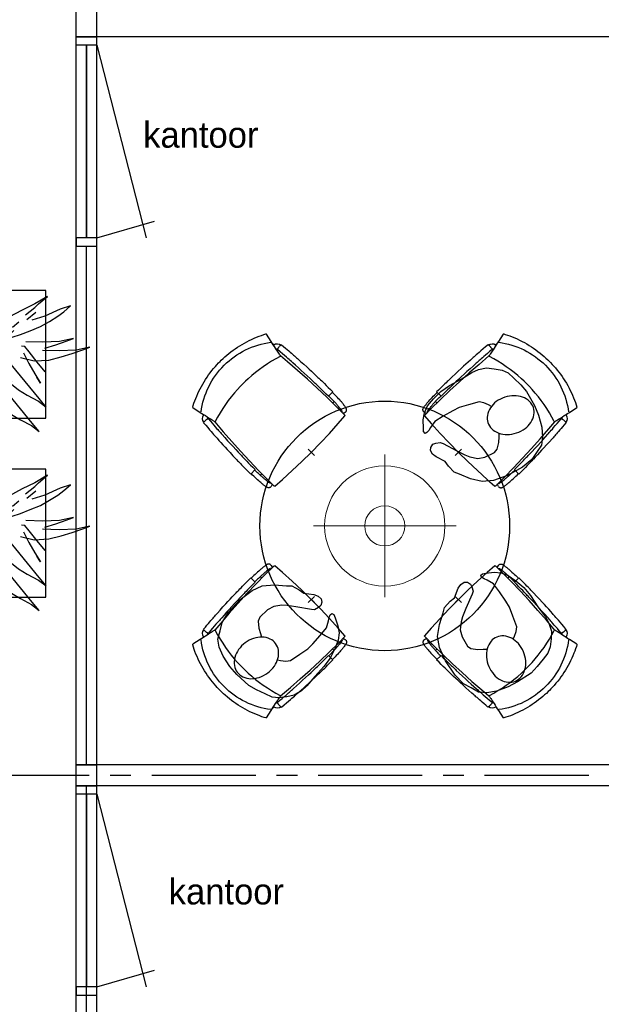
# Model space of a CAD drawing. Header units: millimetres. Extents: x -75976 to 232306, y 42824 to 140527.
# Tile 180 of 199: x 216106 to 218901, y 109479 to 114213. Entities that reach past the tile are written whole.
import ezdxf

# ---------------------------------------------------------------- set-up
doc = ezdxf.new("R2010")
doc.units = ezdxf.units.MM
doc.header["$LTSCALE"] = 400
doc.header["$PDMODE"] = 3
doc.header["$PDSIZE"] = 15
doc.linetypes.add('CENTER', pattern=[2, 1.25, -0.25, 0.25, -0.25])
doc.linetypes.add('HIDDEN', pattern=[0.375, 0.25, -0.125])
for name, color, linetype in [('-ve', 2, 'HIDDEN'), ('co2-1-n-1-0-8_ip0', 7, 'Continuous'), ('inr', 4, 'Continuous'), ('plant', 114, 'Continuous'), ('plat', 5, 'Continuous'), ('stramien', 1, 'CENTER'), ('symbol', 1, 'Continuous'), ('timmerwerk-ge', 150, 'Continuous'), ('verlichting', 2, 'Continuous')]:
    doc.layers.add(name, color=color, linetype=linetype)
doc.styles.add('s100', font='stylu.ttf', dxfattribs={"height": 100})

# ---------------------------------------------------------------- blocks, each defined once
blk = doc.blocks.new('symb-ps03_b2')
blk.add_lwpolyline([(82.2, -333.7), (93.5, -323.3), (109.6, -304.5), (119.8, -284.7), (121.3, -230.8), (122.5, -183.8), (115.8, -150.4), (104.2, -98.4), (90.8, -52.2), (69, -24.8), (57.7, -13.2), (50.2, -0.9), (49.4, 8.5), (59.4, 13), (75.8, 8.9), (114.7, -1.3), (145.3, -16.6), (172.1, -41.1), (196.4, -77.8), (221.1, -122.2), (235.7, -169.2), (249.9, -232.3), (265.9, -290), (270.3, -324.8), (267.4, -365.4), (252.2, -399.3), (234.6, -432.8), (213.5, -457.5), (181.2, -475.4), (141, -499), (102.8, -516.9), (26.9, -533.5), (-23.3, -539.3), (-83.1, -537.5), (-129.9, -527.7), (-165.1, -510.7), (-191.8, -478.7), (-217.7, -447.5), (-240.8, -394), (-258.1, -313.4), (-261.7, -241.7), (-250.8, -189), (-222, -138.3), (-185.2, -93.4), (-169.5, -72.2), (-133.8, -53.9), (-107.1, -45.7), (-74.5, -10), (-56.5, 2.3), (-37.5, 6.7), (-23, 0.8), (-11.7, -12.6), (-10.5, -27.9), (-13.2, -49.2), (-22.6, -61.1), (-75.1, -114.5), (-104.5, -144.9), (-120.7, -165.7), (-138.4, -200.3), (-141.8, -234.1), (-134.6, -284.5), (-123.4, -302.1), (-94.4, -318.8), (-69, -327.2), (-51.7, -333)])
blk.add_lwpolyline([(-74.5, -413.3, 0.078796), (-66.1, -458.3, 0.088041), (-45.7, -493.9, 0.105312), (-14.5, -518.5, 0.121926), (19.1, -525.8, 0.121926), (52.3, -516.6, 0.105312), (82.1, -490.3, 0.088041), (100.3, -453.5, 0.078796), (106.2, -408.2, 0.078796), (97.7, -363.2, 0.088041), (77.4, -327.6, 0.105312), (46.2, -303, 0.121926), (12.5, -295.7, 0.121926), (-20.6, -304.9, 0.105312), (-50.4, -331.2, 0.088041), (-68.6, -368, 0.078796)], format="xyb", close=True)
blk = doc.blocks.new('co2-1-n-1-0-8_b2')
for p, q in [((-251.5, -20.3), (-255.8, -20.3)), ((251.5, -20.3), (255.8, -20.3)), ((-249.1, -132.2), (-279.1, -131.7)), ((-251.6, -131.7), (-251.6, -132.2)), ((251.6, -131.7), (251.6, -132.2)), ((-231.5, -468.8), (-234.2, -468.3)), ((-220.5, -431.4), (-220.7, -431.4)), ((220.7, -431.4), (220.5, -431.4)), ((234.4, -468), (231.4, -468.6)), ((-250, -554.2), (-241.1, -513.2)), ((-239.3, -492.8), (-236.8, -493.3)), ((236.7, -493), (239.1, -492.6)), ((241.1, -513.2), (250, -554.2))]:
    blk.add_line(p, q)
at = {"flags": 128}
for points in [[(-238.5, -9.5), (-189.8, -6), (-126.6, -2.7), (-63.3, -0.7), (0, 0)], [(0, 0), (63.3, -0.7), (126.6, -2.7), (189.8, -6), (238.5, -9.5)], [(-255.8, -20.3), (-257.1, -20.4), (-258.3, -20.7), (-259.5, -21.1), (-260.7, -21.6), (-261.9, -22.1), (-263, -22.8), (-264.1, -23.6), (-265.4, -24.8), (-266.8, -26.5), (-267.8, -28.1), (-268.4, -29.4), (-268.8, -30.4), (-269.5, -32.8), (-270, -34.9), (-270.5, -37.1), (-270.9, -39.4), (-271.3, -41.9), (-271.6, -44.3), (-272, -46.9), (-272.4, -49.7), (-272.7, -52.9), (-273.1, -56.4), (-273.5, -60.3), (-273.8, -64.4), (-274.2, -69.1), (-274.6, -74.7), (-275, -81.4), (-275.4, -89.2), (-275.8, -98.1), (-276, -105.6), (-276.2, -113.7), (-276.3, -122.4), (-276.4, -131.8)], [(-223.6, -431.8), (-228.8, -369.6), (-233.1, -307.4), (-236.5, -244.1), (-239, -180.9), (-240.5, -117.6), (-241, -54.2), (-240.8, -12)], [(240.8, -12), (240.9, -73.4), (240.1, -134.8), (238.4, -198.1), (235.7, -261.3), (232, -324.6), (227.4, -387.7), (223.6, -431.8)], [(255.8, -20.3), (257.1, -20.4), (258.3, -20.7), (259.5, -21.1), (260.7, -21.6), (261.9, -22.1), (263, -22.8), (264.1, -23.6), (265.4, -24.8), (266.8, -26.5), (267.8, -28.1), (268.4, -29.4), (268.8, -30.4), (269.5, -32.8), (270, -34.9), (270.5, -37.1), (270.9, -39.4), (271.3, -41.9), (271.6, -44.3), (272, -46.9), (272.4, -49.7), (272.7, -52.9), (273.1, -56.4), (273.5, -60.3), (273.8, -64.4), (274.2, -69.1), (274.6, -74.7), (275, -81.4), (275.4, -89.2), (275.8, -98.1), (276, -105.6), (276.2, -113.7), (276.3, -122.4), (276.4, -131.8)], [(-250, -468), (-253.3, -468.2), (-255.6, -468.2), (-257.8, -468.2), (-259.7, -468), (-261.4, -467.8), (-262.7, -467.5), (-264.9, -466.6), (-266.3, -450.4), (-267.4, -435.8), (-268.5, -422.4), (-269.3, -410.3), (-270, -401), (-270.6, -392.6), (-271.1, -385.1), (-271.5, -378.5), (-271.8, -372.8), (-272.1, -368), (-272.9, -354.6), (-273.7, -340.4), (-274.5, -325.4), (-275.2, -310.1), (-275.8, -294.9), (-276.6, -274.8), (-277.3, -254.8), (-277.8, -234.9), (-278, -228.3), (-278.2, -221.8), (-278.3, -215.3), (-278.4, -208.9), (-278.5, -202.3), (-278.7, -195.2), (-278.8, -187.2), (-278.9, -178.1), (-279, -168.1), (-279.1, -157), (-279.1, -144.8), (-279.1, -131.7)], [(-240.5, -95.2), (-241.5, -95.2), (-243, -95.2), (-244.8, -95.2), (-246.8, -95.2), (-248.9, -95.3), (-251, -95.3)], [(-250, -468), (-248.5, -467.9), (-246.1, -467.6), (-243.8, -467.2), (-241.7, -466.8), (-239.8, -466.3), (-238.2, -465.8), (-237, -465.2), (-235, -464), (-236.3, -448.9), (-237.4, -435.5), (-238.3, -423.4), (-239.1, -412.6), (-239.8, -403.2), (-240.3, -395.1), (-240.8, -388.6), (-241.2, -382.4), (-241.6, -376), (-242, -369.6), (-242.4, -363.2), (-243.5, -343.6), (-244.5, -323.8), (-245.4, -304), (-246.2, -285.1), (-246.9, -266.1), (-247.5, -247.9), (-247.9, -231.1), (-248, -226.2), (-248.2, -220.5), (-248.3, -213.9), (-248.5, -206.4), (-248.6, -197.9), (-248.8, -188.5), (-248.9, -176.2), (-249, -162.7), (-249.1, -147.9), (-249.1, -132.2)], [(249.1, -132.2), (249.1, -146.9), (249, -160.6), (248.9, -172.9), (248.8, -183.9), (248.7, -193.5), (248.5, -201.8), (248.4, -208.3), (248.3, -214.7), (248.2, -221.1), (248, -227.6), (247.9, -234.1), (247.3, -253.9), (246.6, -273.8), (245.9, -293.6), (245, -312.5), (244.1, -331.4), (243.2, -349.5), (242.2, -366.2), (241.9, -371), (241.5, -376.6), (241.1, -383.1), (240.6, -390.6), (240.1, -398.9), (239.4, -408.1), (238.5, -420.2), (237.5, -433.4), (236.4, -447.9), (235, -464), (237, -465.2), (238.2, -465.8), (239.8, -466.3), (241.7, -466.8), (243.8, -467.2), (246.1, -467.6), (248.5, -467.9), (250, -468)], [(240.7, -95.2), (241.5, -95.2), (243, -95.2), (244.8, -95.2), (246.8, -95.2), (248.9, -95.3), (250.8, -95.3)], [(250, -468), (253.3, -468.2), (255.6, -468.2), (257.8, -468.2), (259.7, -468), (261.4, -467.8), (262.7, -467.5), (263.7, -467.1), (265, -466.1), (266, -453.4), (267, -441.6), (267.8, -430.7), (268.6, -420.8), (269.2, -412), (269.8, -404.1), (270.3, -397.1), (270.7, -390.6), (271.1, -384.3), (271.5, -377.9), (271.9, -371.5), (272.3, -365), (273.4, -345.2), (274.5, -325.3), (275.4, -305.3), (276, -290.1), (276.6, -274.8), (277.1, -259.7), (277.6, -245.3), (277.9, -231.9), (278, -226.9), (278.2, -221.2), (278.3, -214.5), (278.5, -206.9), (278.6, -198.4), (278.7, -188.9), (278.9, -176.5), (279, -162.9), (279.1, -148), (279.1, -131.7), (249.1, -132.2)], [(-241.1, -513.2), (-239, -503.7), (-237.1, -494.8), (-234.9, -484.6), (-232.9, -475.3), (-231.1, -466.9), (-229.4, -459.3), (-228, -452.7), (-226.8, -447), (-225.7, -442.2), (-224.9, -438.4)], [(-224.9, -438.4), (-224.4, -436.2), (-224.1, -434.5), (-223.8, -433.2), (-223.6, -432.5)], [(-223.7, -432.8), (-223.7, -432.8), (-223.6, -432.5)], [(-223.6, -431.7), (-223.6, -431.7), (-223.6, -431.8)], [(0, -465.5), (-18.1, -465.2), (-36.1, -464.6), (-59.3, -463.1), (-82.5, -460.9), (-105.6, -457.9), (-128.5, -454.2), (-151.9, -449.7), (-175, -444.4), (-197.9, -438.3), (-220.5, -431.4)], [(220.5, -431.4), (198.1, -438.3), (175.3, -444.3), (152.1, -449.7), (128.5, -454.2), (105.7, -457.9), (82.8, -460.8), (59.5, -463.1), (36.1, -464.6), (18.1, -465.2), (0, -465.5)], [(223.6, -431.8), (223.6, -431.7), (223.6, -431.7)], [(223.6, -432.5), (223.6, -432.5), (223.7, -432.8)], [(223.6, -432.5), (223.7, -432.8), (224, -434), (224.4, -435.9), (224.9, -438.4)], [(224.9, -438.4), (225.7, -442.2), (226.8, -447), (228, -452.7), (229.4, -459.3), (231.1, -466.8), (232.9, -475.2), (234.9, -484.6), (237.1, -494.8), (239, -503.7), (241.1, -513.2)], [(-248.6, -556.9), (-241.7, -560.6), (-230.9, -566), (-220.5, -570.8), (-209.7, -575.6), (-197.7, -580.6), (-185.6, -585.3), (-173.3, -589.7), (-161, -593.7), (-148.6, -597.5), (-136.1, -601), (-123.5, -604.2), (-110.8, -607), (-98.1, -609.6), (-85.4, -611.8), (-72.6, -613.8), (-59.7, -615.4), (-46.8, -616.7), (-33.9, -617.7), (-22.6, -618.2), (-10.7, -618.6), (0, -618.7)], [(0, -618.7), (7.7, -618.6), (19.8, -618.3), (31.2, -617.8), (42.9, -617), (55.8, -615.8), (68.7, -614.3), (81.5, -612.4), (94.3, -610.3), (107, -607.8), (119.7, -605.1), (132.3, -602), (144.8, -598.6), (157.2, -594.9), (169.5, -590.9), (181.8, -586.7), (194, -582.1), (206, -577.2), (217.9, -572), (228.2, -567.2), (238.9, -562), (248.7, -556.9)]]:
    blk.add_lwpolyline(points, dxfattribs=at)
for centre, radius, start, end in [((-251.5, -32.8), 12.5, 31.8812, 90), ((-251.5, -32.8), 12.5, 293.1463, 327.6578), ((-238.3, -12), 2.5, 94.5665, 179.4807), ((238.3, -12), 2.5, 0.5193, 85.4335), ((251.5, -32.8), 12.5, 90, 148.1188), ((251.5, -32.8), 12.5, 212.3422, 246.8537), ((-233.6, -464.5), 28.8, 186.1005, 258.5426), ((-233.7, -464.5), 3.77, 192.8865, 261.7566), ((-226.1, -432), 2.5, 341.6817, 5.2297), ((-226.1, -431.9), 2.5, 347.791, 5.2276), ((226.1, -431.9), 2.5, 174.7724, 192.209), ((226.1, -432), 2.5, 174.778, 187.1445), ((226.1, -432), 2.5, 187.1548, 198.3185), ((234, -464.6), 3.4, 276.6537, 346.9286), ((234, -464.6), 28.4, 280.3578, 354.0057), ((-166.7, -477.3), 75, 191.7314, 197.3164), ((0.2, -200.9), 391.2, 232.6355, 269.9709), ((-0.2, -200.9), 391.2, 270.0307, 307.3629), ((166.7, -477.3), 75, 342.6747, 348.4513), ((-247.5, -554.8), 2.5, 167.791, 242.1608), ((247.5, -554.8), 2.5, 297.8392, 12.209)]:
    blk.add_arc(centre, radius, start, end)
for points in [[(-243.3, -32.8), (-243.7, -32.8), (-244.1, -33.5), (-245, -36.2), (-245.5, -38.1), (-246.4, -43.2), (-246.9, -46.3), (-247.8, -53.6), (-248.3, -57.8), (-249.1, -67), (-249.5, -72), (-250.2, -82.7), (-250.6, -88.4), (-251.1, -100.3), (-251.3, -106.4), (-251.5, -118.9), (-251.6, -125.3), (-251.6, -131.7)], [(243.3, -32.8), (243.7, -32.8), (244.1, -33.5), (245, -36.2), (245.5, -38.1), (246.4, -43.2), (246.9, -46.3), (247.8, -53.6), (248.3, -57.8), (249.1, -67), (249.5, -72), (250.2, -82.7), (250.6, -88.4), (251.1, -100.3), (251.3, -106.4), (251.5, -118.9), (251.6, -125.3), (251.6, -131.7)]]:
    blk.add_open_spline(points, degree=3, knots=[0, 0, 0, 0, 0.125, 0.125, 0.25, 0.25, 0.375, 0.375, 0.5, 0.5, 0.625, 0.625, 0.75, 0.75, 0.875, 0.875, 0.9994014, 0.9994014, 0.9994014, 0.9994014])
at = {"layer": 'co2-1-n-1-0-8_ip0'}
blk.add_point((0, 0), dxfattribs=at)
blk = doc.blocks.new('lamp02')
at = {"layer": 'verlichting', "lineweight": 0}
for q in [(0, 555.36), (555.36, 0), (0, -555.36), (-555.36, 0)]:
    blk.add_line((0, 0), q, dxfattribs=at)
for radius in [468, 156]:
    blk.add_circle((0, 0), radius, dxfattribs=at)
blk = doc.blocks.new('boom nieuw 01')
at = {"layer": 'plant', "extrusion": (0, -4.44089e-16, -1)}
for p, q in [((-238, 749.2), (-256.6, 677.1)), ((-238, 749.2), (-256.6, 677.1)), ((-224.7, 788.7), (-238, 749.2)), ((-224.7, 788.7), (-238, 749.2)), ((-224.7, 744.5), (-224.7, 788.7)), ((-224.7, 744.5), (-224.7, 788.7)), ((-573.8, 694.3), (-627.3, 736.9)), ((-627.3, 736.9), (-616.4, 698.2)), ((-573.8, 694.3), (-627.3, 736.9)), ((-627.3, 736.9), (-616.4, 698.2)), ((-284.5, 709.5), (-297.8, 669.9)), ((-284.5, 665.3), (-284.5, 709.5)), ((-219.3, 695.7), (-224.7, 744.5)), ((-219.3, 695.7), (-224.7, 744.5)), ((-616.4, 698.2), (-563.7, 639.2)), ((-616.4, 698.2), (-563.7, 639.2)), ((-518.7, 654), (-573.8, 694.3)), ((-518.7, 654), (-573.8, 694.3)), ((-466.7, 617.5), (-518.7, 654)), ((-466.7, 617.5), (-518.7, 654)), ((-297.8, 669.9), (-316.4, 597.8)), ((-256.6, 677.1), (-284.5, 618.9)), ((-256.6, 677.1), (-284.5, 618.9)), ((-279.1, 616.4), (-284.5, 665.3)), ((-218.5, 629.8), (-219.3, 695.7)), ((-218.5, 629.8), (-219.3, 695.7)), ((-563.7, 639.2), (-510.2, 574.1)), ((-563.7, 639.2), (-510.2, 574.1)), ((-412.5, 564.8), (-466.7, 617.5)), ((-412.5, 564.8), (-466.7, 617.5)), ((-284.5, 618.9), (-308.5, 551.4)), ((-284.5, 618.9), (-308.5, 551.4)), ((-227.1, 576.3), (-218.5, 629.8)), ((-227.1, 576.3), (-218.5, 629.8)), ((9.4, 616.6), (-55, 579.3)), ((9.4, 616.6), (-55, 579.3)), ((-35.5, 579.3), (9.4, 616.6)), ((-35.5, 579.3), (9.4, 616.6)), ((-530.6, 541.3), (-584.1, 583.9)), ((-584.1, 583.9), (-573.3, 545.2)), ((-530.6, 541.3), (-584.1, 583.9)), ((-584.1, 583.9), (-573.3, 545.2)), ((-510.2, 574.1), (-462.9, 509.7)), ((-510.2, 574.1), (-462.9, 509.7)), ((-369, 511.3), (-412.5, 564.8)), ((-369, 511.3), (-412.5, 564.8)), ((-316.4, 597.8), (-344.3, 539.7)), ((-308.5, 551.4), (-333.3, 487.8)), ((-308.5, 551.4), (-333.3, 487.8)), ((-242.6, 518.9), (-227.1, 576.3)), ((-242.6, 518.9), (-227.1, 576.3)), ((-55, 579.3), (-119.3, 547.6)), ((-55, 579.3), (-119.3, 547.6)), ((-101.5, 523.5), (-55, 560)), ((-101.5, 523.5), (-55, 560)), ((-55, 560), (-35.5, 579.3)), ((-55, 560), (-35.5, 579.3)), ((73, 551.4), (-3.8, 516.5)), ((73, 551.4), (-3.8, 516.5)), ((125.7, 568.5), (73, 551.4)), ((125.7, 568.5), (73, 551.4)), ((91.6, 539), (125.7, 568.5)), ((91.6, 539), (125.7, 568.5)), ((-573.3, 545.2), (-520.5, 486.2)), ((-573.3, 545.2), (-520.5, 486.2)), ((-475.6, 501), (-530.6, 541.3)), ((-475.6, 501), (-530.6, 541.3)), ((-423.6, 464.5), (-475.6, 501)), ((-423.6, 464.5), (-475.6, 501)), ((-462.9, 509.7), (-423.3, 465.5)), ((-462.9, 509.7), (-423.3, 465.5)), ((-344.3, 539.7), (-368.3, 472.2)), ((-186.8, 511.1), (-234.1, 478.6)), ((-186.8, 511.1), (-234.1, 478.6)), ((-119.3, 547.6), (-186.8, 511.1)), ((-95.3, 500.1), (-50.4, 537.3)), ((-3.8, 516.5), (-69.7, 496.4)), ((-3.8, 516.5), (-69.7, 496.4)), ((19.5, 490.2), (61.4, 516.5)), ((19.5, 490.2), (61.4, 516.5)), ((61.4, 516.5), (91.6, 539)), ((61.4, 516.5), (91.6, 539)), ((-830.8, 440.5), (-863.4, 450.5)), ((-863.4, 450.5), (-807.5, 440.5)), ((-830.8, 440.5), (-863.4, 450.5)), ((-863.4, 450.5), (-807.5, 440.5)), ((-520.5, 486.2), (-467, 421.1)), ((-520.5, 486.2), (-467, 421.1)), ((-369.3, 411.8), (-423.6, 464.5)), ((-369.3, 411.8), (-423.6, 464.5)), ((-423.3, 465.5), (-397, 443.8)), ((-423.3, 465.5), (-397, 443.8)), ((-167.4, 459.9), (-135.6, 487.8)), ((-167.4, 459.9), (-135.6, 487.8)), ((-78.2, 442.9), (-25.5, 463.8)), ((-78.2, 442.9), (-25.5, 463.8)), ((-25.5, 463.8), (19.5, 490.2)), ((-25.5, 463.8), (19.5, 490.2)), ((-792.8, 417.2), (-830.8, 440.5)), ((-792.8, 417.2), (-830.8, 440.5)), ((-807.5, 440.5), (-733.1, 431.9)), ((-807.5, 440.5), (-733.1, 431.9)), ((-750.9, 400.1), (-792.8, 417.2)), ((-750.9, 400.1), (-792.8, 417.2)), ((-690.5, 378.4), (-750.9, 400.1)), ((-690.5, 378.4), (-750.9, 400.1)), ((-733.1, 431.9), (-646.2, 418.7)), ((-733.1, 431.9), (-646.2, 418.7)), ((-646.2, 418.7), (-567.1, 414.8)), ((-646.2, 418.7), (-567.1, 414.8)), ((-567.1, 414.8), (-509.8, 422.6)), ((-567.1, 414.8), (-509.8, 422.6)), ((-509.8, 422.6), (-450.9, 434.3)), ((-509.8, 422.6), (-450.9, 434.3)), ((-195.4, 408.6), (-161.3, 444.2)), ((-169.7, 409.6), (-127.8, 423.5)), ((-169.7, 409.6), (-127.8, 423.5)), ((-127.8, 423.5), (-78.2, 442.9)), ((-127.8, 423.5), (-78.2, 442.9)), ((140.3, 402.5), (70.5, 387.7)), ((140.3, 402.5), (70.5, 387.7)), ((103.9, 389.3), (140.3, 402.5)), ((103.9, 389.3), (140.3, 402.5)), ((-724.3, 343.1), (-665.3, 349.3)), ((-724.3, 343.1), (-665.3, 349.3)), ((-601.3, 365.2), (-690.5, 378.4)), ((-601.3, 365.2), (-690.5, 378.4)), ((-665.3, 349.3), (-612.6, 352.4)), ((-665.3, 349.3), (-612.6, 352.4)), ((-612.6, 352.4), (-577.7, 349.3)), ((-612.6, 352.4), (-577.7, 349.3)), ((-547, 362.1), (-601.3, 365.2)), ((-547, 362.1), (-601.3, 365.2)), ((-231.2, 344.3), (-253.6, 370.7)), ((-231.2, 344.3), (-253.6, 370.7)), ((-105.3, 362.3), (-122.3, 363.9)), ((-105.3, 362.3), (-122.3, 363.9)), ((-82.8, 335.9), (-105.3, 362.3)), ((-82.8, 335.9), (-105.3, 362.3)), ((-14.8, 384.6), (-100.1, 386.9)), ((-14.8, 384.6), (-100.1, 386.9)), ((70.5, 387.7), (-14.8, 384.6)), ((70.5, 387.7), (-14.8, 384.6)), ((-4.7, 353.6), (51.1, 370.7)), ((-4.7, 353.6), (51.1, 370.7)), ((51.1, 370.7), (103.9, 389.3)), ((51.1, 370.7), (103.9, 389.3)), ((224.1, 358.6), (154.3, 343.8)), ((224.1, 358.6), (154.3, 343.8)), ((187.6, 345.4), (224.1, 358.6)), ((187.6, 345.4), (224.1, 358.6)), ((-838.2, 330.7), (-790.1, 339.3)), ((-838.2, 330.7), (-790.1, 339.3)), ((-787.1, 335.4), (-838.2, 330.7)), ((-787.1, 335.4), (-838.2, 330.7)), ((-790.1, 339.3), (-724.3, 343.1)), ((-790.1, 339.3), (-724.3, 343.1)), ((-737.4, 334.6), (-787.1, 335.4)), ((-737.4, 334.6), (-787.1, 335.4)), ((-690.9, 319.8), (-737.4, 334.6)), ((-635.8, 315.2), (-690.9, 319.8)), ((-635.8, 315.2), (-690.9, 319.8)), ((-642.4, 298.2), (-680.4, 321.5)), ((-642.4, 298.2), (-680.4, 321.5)), ((-552.9, 314.1), (-604.1, 262.9)), ((-552.9, 314.1), (-604.1, 262.9)), ((-582.7, 312.9), (-495.8, 299.8)), ((-582.7, 312.9), (-495.8, 299.8)), ((-495.8, 299.8), (-416.7, 295.8)), ((-495.8, 299.8), (-416.7, 295.8)), ((-472.3, 291.6), (-455.2, 308.6)), ((-472.3, 291.6), (-455.2, 308.6)), ((-397.8, 347), (-435.8, 328.4)), ((-397.8, 347), (-435.8, 328.4)), ((-191.6, 292.4), (-231.2, 344.3)), ((-191.6, 292.4), (-231.2, 344.3)), ((-127.2, 307.4), (-59, 290.3)), ((-127.2, 307.4), (-59, 290.3)), ((-113, 330.5), (-85.1, 277)), ((-113, 330.5), (-85.1, 277)), ((-43.2, 284), (-82.8, 335.9)), ((-43.2, 284), (-82.8, 335.9)), ((69, 340.7), (-16.3, 343)), ((69, 340.7), (-16.3, 343)), ((16.3, 294.2), (79.1, 309.7)), ((16.3, 294.2), (79.1, 309.7)), ((154.3, 343.8), (69, 340.7)), ((154.3, 343.8), (69, 340.7)), ((79.1, 309.7), (134.9, 326.8)), ((79.1, 309.7), (134.9, 326.8)), ((134.9, 326.8), (187.6, 345.4)), ((134.9, 326.8), (187.6, 345.4)), ((-604.1, 262.9), (-647.5, 228)), ((-604.1, 262.9), (-647.5, 228)), ((-600.5, 281.1), (-642.4, 298.2)), ((-600.5, 281.1), (-642.4, 298.2)), ((-540, 259.4), (-600.5, 281.1)), ((-540, 259.4), (-600.5, 281.1)), ((-567.7, 224.9), (-511.1, 262.9)), ((-567.7, 224.9), (-511.1, 262.9)), ((-450.8, 246.2), (-540, 259.4)), ((-450.8, 246.2), (-540, 259.4)), ((-511.1, 262.9), (-472.3, 291.6)), ((-511.1, 262.9), (-472.3, 291.6)), ((-280.7, 287.7), (-231.9, 238.1)), ((-280.7, 287.7), (-231.9, 238.1)), ((-193.9, 215.6), (-242, 259.8)), ((-193.9, 215.6), (-242, 259.8)), ((-233.5, 285.4), (-204, 232.6)), ((-233.5, 285.4), (-204, 232.6)), ((-151.3, 243.5), (-191.6, 292.4)), ((-151.3, 243.5), (-191.6, 292.4)), ((-85.1, 277), (-55.6, 224.2)), ((-85.1, 277), (-55.6, 224.2)), ((-59, 290.3), (16.3, 294.2)), ((-59, 290.3), (16.3, 294.2)), ((-2.9, 235.1), (-43.2, 284)), ((-2.9, 235.1), (-43.2, 284)), ((-794.4, 221.4), (-746.3, 230)), ((-794.4, 221.4), (-746.3, 230)), ((-743.2, 226.1), (-794.4, 221.4)), ((-743.2, 226.1), (-794.4, 221.4)), ((-746.3, 230), (-680.4, 233.8)), ((-746.3, 230), (-680.4, 233.8)), ((-693.6, 225.3), (-743.2, 226.1)), ((-693.6, 225.3), (-743.2, 226.1)), ((-647, 210.5), (-693.6, 225.3)), ((-647, 210.5), (-693.6, 225.3)), ((-647.5, 228), (-685.5, 193.1)), ((-647.5, 228), (-685.5, 193.1)), ((-680.4, 233.8), (-621.4, 240)), ((-680.4, 233.8), (-621.4, 240)), ((-592, 205.9), (-647, 210.5)), ((-592, 205.9), (-647, 210.5)), ((-619.6, 196.2), (-567.7, 224.9)), ((-619.6, 196.2), (-567.7, 224.9)), ((-548.5, 185.8), (-592, 205.9)), ((-548.5, 185.8), (-592, 205.9)), ((-391.9, 219.1), (-495.8, 183.4)), ((-391.9, 219.1), (-495.8, 183.4)), ((-396.6, 243.1), (-450.8, 246.2)), ((-396.6, 243.1), (-450.8, 246.2)), ((-369.1, 232.3), (-402.5, 195.1)), ((-369.1, 232.3), (-402.5, 195.1)), ((-353.9, 237.7), (-391.9, 219.1)), ((-353.9, 237.7), (-391.9, 219.1)), ((-296.5, 215.1), (-268.6, 161.6)), ((-296.5, 215.1), (-268.6, 161.6)), ((-231.9, 238.1), (-199.3, 193.9)), ((-231.9, 238.1), (-199.3, 193.9)), ((-204, 232.6), (-173.8, 186.1)), ((-204, 232.6), (-173.8, 186.1)), ((-173.8, 186.1), (-193.9, 215.6)), ((-173.8, 186.1), (-193.9, 215.6)), ((-33.4, 98.5), (-151.3, 243.5)), ((-33.4, 98.5), (-151.3, 243.5)), ((-55.6, 224.2), (-25.4, 177.7)), ((-55.6, 224.2), (-25.4, 177.7)), ((-25.4, 177.7), (-45.6, 207.2)), ((-25.4, 177.7), (-45.6, 207.2)), ((-722, 162.8), (-747.6, 141.1)), ((-722, 162.8), (-747.6, 141.1)), ((-736.7, 138.8), (-687.8, 166.7)), ((-736.7, 138.8), (-687.8, 166.7)), ((-685.5, 193.1), (-722, 162.8)), ((-685.5, 193.1), (-722, 162.8)), ((-687.8, 166.7), (-619.6, 196.2)), ((-687.8, 166.7), (-619.6, 196.2)), ((-495.8, 183.4), (-548.5, 185.8)), ((-495.8, 183.4), (-548.5, 185.8)), ((-402.5, 195.1), (-453.7, 143.9)), ((-402.5, 195.1), (-453.7, 143.9)), ((-268.6, 161.6), (-239.1, 108.8)), ((-268.6, 161.6), (-239.1, 108.8)), ((-262.5, 88.8), (-247.8, 154.7)), ((-262.5, 88.8), (-247.8, 154.7)), ((-186.4, 119.7), (-226.7, 168.6)), ((-186.4, 119.7), (-226.7, 168.6)), ((-199.3, 193.9), (-138.1, 142.7)), ((-199.3, 193.9), (-138.1, 142.7)), ((-747.6, 141.1), (-796.4, 107)), ((-747.6, 141.1), (-796.4, 107)), ((-796.4, 107), (-736.7, 138.8)), ((-796.4, 107), (-736.7, 138.8)), ((-497.1, 109), (-535.1, 74.1)), ((-497.1, 109), (-535.1, 74.1)), ((-453.7, 143.9), (-497.1, 109)), ((-453.7, 143.9), (-497.1, 109)), ((-469.2, 77.2), (-417.3, 105.9)), ((-469.2, 77.2), (-417.3, 105.9)), ((-302.7, 34.4), (-303.5, 106.5)), ((-302.7, 34.4), (-303.5, 106.5)), ((-267.1, 114.3), (-234.5, 70.1)), ((-267.1, 114.3), (-234.5, 70.1)), ((-68.6, -25.3), (-186.4, 119.7)), ((-68.6, -25.3), (-186.4, 119.7)), ((-138.1, 142.7), (-93.1, 115.6)), ((-138.1, 142.7), (-93.1, 115.6)), ((-93.1, 115.6), (-36.5, 86.1)), ((-93.1, 115.6), (-36.5, 86.1)), ((-535.1, 74.1), (-571.6, 43.9)), ((-535.1, 74.1), (-571.6, 43.9)), ((-537.4, 47.8), (-469.2, 77.2)), ((-537.4, 47.8), (-469.2, 77.2)), ((-380.3, 87.1), (-378, 36.8)), ((-380.3, 87.1), (-378, 36.8)), ((-316.9, 95), (-308.3, 24.4)), ((-316.9, 95), (-308.3, 24.4)), ((-278.1, 12), (-262.5, 88.8)), ((-278.1, 12), (-262.5, 88.8)), ((-234.5, 70.1), (-173.3, 18.9)), ((-234.5, 70.1), (-173.3, 18.9)), ((-36.5, 86.1), (2.3, 55.9)), ((-36.5, 86.1), (2.3, 55.9)), ((2.3, 55.9), (-33.4, 98.5)), ((2.3, 55.9), (-33.4, 98.5)), ((-597.1, 22.1), (-646, -12)), ((-597.1, 22.1), (-646, -12)), ((-646, -12), (-586.3, 19.8)), ((-646, -12), (-586.3, 19.8)), ((-571.6, 43.9), (-597.1, 22.1)), ((-571.6, 43.9), (-597.1, 22.1)), ((-586.3, 19.8), (-537.4, 47.8)), ((-586.3, 19.8), (-537.4, 47.8)), ((-378, 36.8), (-371.8, -25.3)), ((-378, 36.8), (-371.8, -25.3)), ((-317.5, -31.5), (-302.7, 34.4)), ((-317.5, -31.5), (-302.7, 34.4)), ((-308.3, 24.4), (-303.6, -32.2)), ((-308.3, 24.4), (-303.6, -32.2)), ((-292.8, -57.8), (-278.1, 12)), ((-292.8, -57.8), (-278.1, 12)), ((-173.3, 18.9), (-128.3, -8.2)), ((-173.3, 18.9), (-128.3, -8.2)), ((-371.8, -25.3), (-363.2, -95.9)), ((-371.8, -25.3), (-363.2, -95.9)), ((-333, -108.3), (-317.5, -31.5)), ((-333, -108.3), (-317.5, -31.5)), ((-303.6, -32.2), (-299, -81)), ((-303.6, -32.2), (-299, -81)), ((-128.3, -8.2), (-71.7, -37.7)), ((-128.3, -8.2), (-71.7, -37.7)), ((-71.7, -37.7), (-32.9, -67.9)), ((-71.7, -37.7), (-32.9, -67.9)), ((-32.9, -67.9), (-68.6, -25.3)), ((-32.9, -67.9), (-68.6, -25.3)), ((-363.2, -95.9), (-358.6, -152.4)), ((-363.2, -95.9), (-358.6, -152.4)), ((-302.9, -123.7), (-292.8, -57.8)), ((-302.9, -123.7), (-292.8, -57.8)), ((-299, -81), (-302.9, -123.7)), ((-299, -81), (-302.9, -123.7)), ((-347.7, -178.1), (-333, -108.3)), ((-347.7, -178.1), (-333, -108.3)), ((-358.6, -152.4), (-353.9, -201.3)), ((-358.6, -152.4), (-353.9, -201.3)), ((-357.8, -243.9), (-347.7, -178.1)), ((-357.8, -243.9), (-347.7, -178.1)), ((-353.9, -201.3), (-357.8, -243.9)), ((-353.9, -201.3), (-357.8, -243.9))]:
    blk.add_line(p, q, dxfattribs=at)
at = {"layer": 'timmerwerk-ge', "linetype": 'Continuous', "extrusion": (0, -4.44089e-16, -1)}
for p, q in [((0, 647), (-647, 647)), ((-647, 647), (-647, 0)), ((0, 0), (0, 647)), ((-647, 0), (0, 0))]:
    blk.add_line(p, q, dxfattribs=at)

msp = doc.modelspace()

# ---------------------------------------------------------------- linework, layer by layer
at = {"layer": 'inr'}
msp.add_circle((217860.78289, 111779.01109), 600, dxfattribs=at)
at = {"layer": 'plat'}
for p, q in [((216376.85564, 94430.0182), (216376.85564, 121430.0182)), ((216476.85564, 94430.0182), (216476.85564, 121430.0182)), ((221291.85564, 114130.0182), (216376.85564, 114130.0182)), ((216376.85564, 114130.0182), (216476.85564, 114130.0182)), ((216476.85564, 114090.0182), (216376.85564, 114090.0182)), ((216426.85564, 113164.0182), (216426.85564, 114090.0182)), ((216426.85564, 114090.0182), (216426.85564, 113164.0182)), ((216476.85564, 113144.0182), (216476.85564, 114110.0182)), ((216476.85564, 114090.0182), (216714.83935, 113163.47607)), ((216476.85564, 113164.0182), (216754.00033, 113244.13172)), ((216476.85564, 113164.0182), (216376.85564, 113164.0182)), ((216376.85564, 113164.0182), (216376.85564, 113124.0182)), ((216376.85564, 113124.0182), (216476.85564, 113124.0182)), ((216426.85564, 110630.0182), (216426.85564, 113124.0182)), ((216476.85564, 113124.0182), (216476.85564, 113164.0182)), ((221331.85564, 110630.0182), (216376.85564, 110630.0182)), ((216376.85564, 110630.0182), (216476.85564, 110630.0182)), ((221331.85564, 110530.0182), (216376.85564, 110530.0182)), ((216376.85564, 110530.0182), (216476.85564, 110530.0182)), ((216426.85564, 107070.0182), (216426.85564, 110530.0182)), ((216476.85564, 110490.0182), (216376.85564, 110490.0182)), ((216426.85564, 109564.0182), (216426.85564, 110490.0182)), ((216426.85564, 110490.0182), (216426.85564, 109564.0182)), ((216476.85564, 109544.0182), (216476.85564, 110510.0182)), ((216476.85564, 110490.0182), (216714.83935, 109563.47607)), ((216476.85564, 109564.0182), (216754.00033, 109644.13172)), ((216476.85564, 109564.0182), (216376.85564, 109564.0182)), ((216376.85564, 109564.0182), (216376.85564, 109524.0182)), ((216476.85564, 109524.0182), (216476.85564, 109564.0182)), ((216376.85564, 109524.0182), (216476.85564, 109524.0182))]:
    msp.add_line(p, q, dxfattribs=at)
at = {"layer": 'stramien'}
msp.add_line((224440.75564, 110580.0182), (205732.78564, 110580.0182), dxfattribs=at)

# ---------------------------------------------------------------- block references
at = {"layer": '-ve', "xscale": 0.9488793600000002, "yscale": 0.9488793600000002, "zscale": 0.9488793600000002}
for p in [(216231.11515, 112297.35139), (216231.11515, 111437.26659)]:
    msp.add_blockref('boom nieuw 01', p, dxfattribs=at)
at = {"layer": 'inr', "xscale": -1}
for p, rotation in [((217507.2295, 112132.56448), 225), ((218214.33628, 112132.56448), 134.9999999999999), ((217507.2295, 111425.4577), 315.0000000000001), ((218214.33628, 111425.4577), 45.00000000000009)]:
    msp.add_blockref('co2-1-n-1-0-8_b2', p, dxfattribs=dict(at, rotation=rotation))
at = {"layer": 'symbol', "linetype": 'Continuous', "lineweight": 0}
for p, rotation in [((218076.63257, 112179.04905), 106.6259177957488), ((217570.94385, 111393.90211), 305.1075766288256), ((218279.21474, 111515.73325), 21.3923135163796)]:
    msp.add_blockref('symb-ps03_b2', p, dxfattribs=dict(at, rotation=rotation))
at = {"layer": 'verlichting', "lineweight": 0, "xscale": 0.6175345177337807, "yscale": 0.6175345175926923, "zscale": 0.6175345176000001, "rotation": 89.99981073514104}
msp.add_blockref('lamp02', (217860.78289, 111779.01109), dxfattribs=at)

# ---------------------------------------------------------------- texts
at = {"layer": 'plat', "style": 's100'}
for p in [(216699.64452, 113597.21244), (216822.55521, 109959.55418)]:
    msp.add_text('kantoor', height=124.21728, dxfattribs=at).set_placement(p)

doc.saveas('drawing.dxf')
